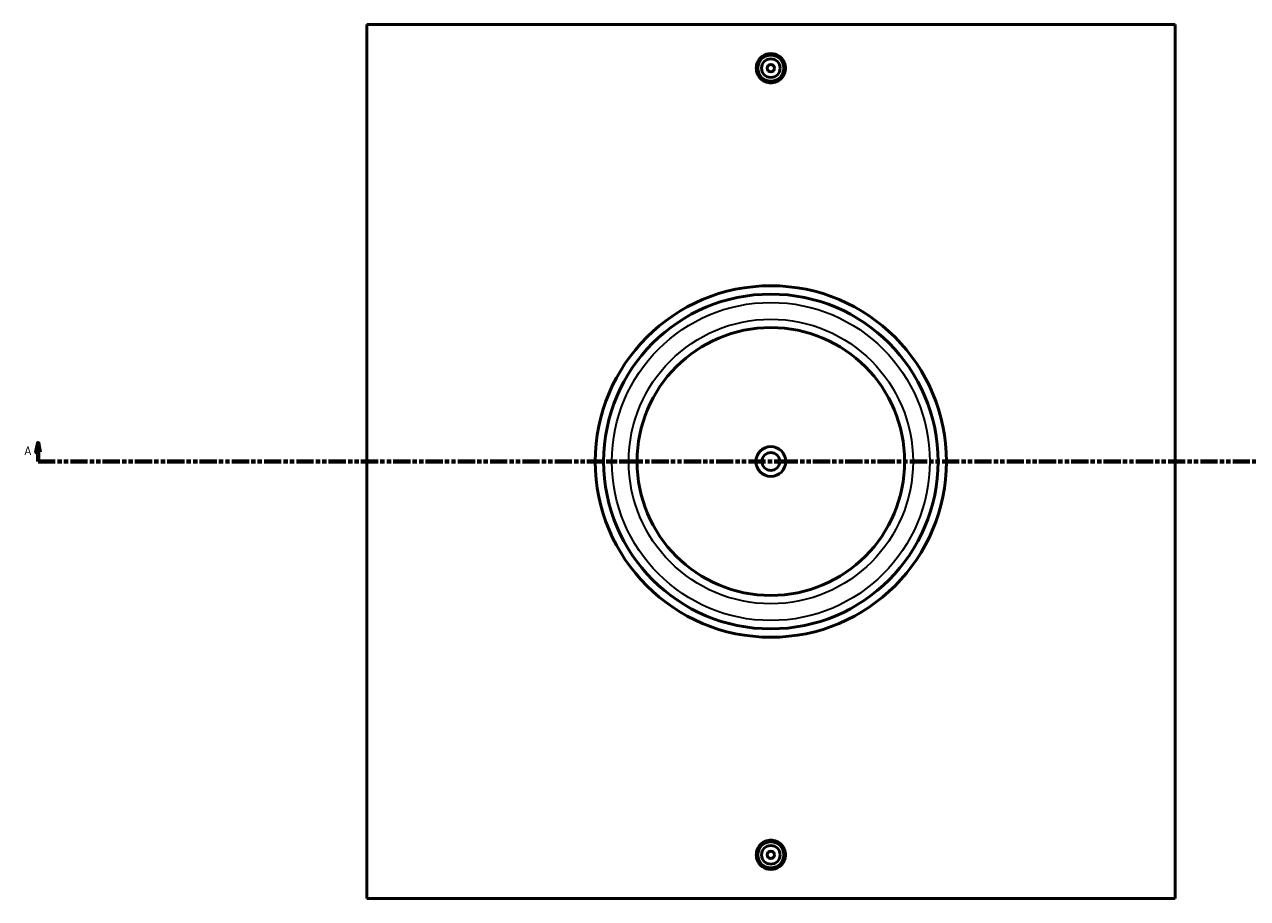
# Model space of a CAD drawing. Header units: millimetres. Extents: x -379 to 1743, y -430 to 2472.
# Tile 2 of 6: x 190 to 848, y 763 to 1233. Entities that reach past the tile are written whole.
import ezdxf

# ---------------------------------------------------------------- set-up
doc = ezdxf.new("R2010")
doc.units = ezdxf.units.MM
doc.linetypes.add('DOUBLE_DASH_CHAIN', pattern=[1.2403, 0.6614, -0.0827, 0.1654, -0.0827, 0.1654, -0.0827])
for name, color, linetype, lineweight in [('Section Line (ANSI)', 7, 'DOUBLE_DASH_CHAIN', 70), ('Visible (ANSI)', 7, 'Continuous', 50), ('Visible Narrow (ANSI)', 7, 'Continuous', 35)]:
    doc.layers.add(name, color=color, linetype=linetype, lineweight=lineweight)
doc.styles.add('Label Text (ANSI)', font='tahoma.ttf')

# ---------------------------------------------------------------- blocks, each defined once
blk = doc.blocks.new('2dTransSection0')
at = {"layer": 'Section Line (ANSI)', "linetype": 'Continuous'}
for p, q in [((197.17, 1008.35), (196.17, 1003.35)), ((197.17, 1003.35), (197.17, 1008.35)), ((198.17, 1003.35), (197.17, 1008.35)), ((1092.6, 1008.35), (1091.6, 1003.35)), ((1092.6, 1003.35), (1092.6, 1008.35)), ((1093.6, 1003.35), (1092.6, 1008.35)), ((196.17, 1003.35), (198.17, 1003.35)), ((197.17, 998.35), (197.17, 1003.35)), ((1091.6, 1003.35), (1093.6, 1003.35)), ((1092.6, 998.35), (1092.6, 1003.35)), ((197.17, 998.35), (206.44, 998.35)), ((1083.33, 998.35), (1092.6, 998.35))]:
    blk.add_line(p, q, dxfattribs=at)
at = {"layer": 'Section Line (ANSI)', "linetype": 'DOUBLE_DASH_CHAIN', "ltscale": 14.009244}
blk.add_line((197.17, 998.35), (1092.6, 998.35), dxfattribs=at)
at = {"layer": 'Section Line (ANSI)', "linetype": 'Continuous', "flags": 128}
for points in [[(198.17, 1003.35), (197.17, 1008.35), (196.17, 1003.35), (198.17, 1003.35)], [(1093.6, 1003.35), (1092.6, 1008.35), (1091.6, 1003.35), (1093.6, 1003.35)]]:
    blk.add_lwpolyline(points, dxfattribs=at)
at = {"layer": 'Section Line (ANSI)'}
for points in [[(198.17, 1003.35), (197.17, 1008.35), (196.17, 1003.35), (198.17, 1003.35)], [(1093.6, 1003.35), (1092.6, 1008.35), (1091.6, 1003.35), (1093.6, 1003.35)]]:
    blk.add_solid(points, dxfattribs=at)
at = {"layer": 'Section Line (ANSI)', "char_height": 4.57, "attachment_point": 7, "style": 'Label Text (ANSI)'}
for insert in [(189.81, 1001.85), (1096.07, 1001.85)]:
    blk.add_mtext('A', dxfattribs=dict(at, insert=insert))

msp = doc.modelspace()

# ---------------------------------------------------------------- linework, layer by layer
at = {"layer": 'Visible (ANSI)'}
for p, q in [((374.031, 763.348), (374.031, 1233.348)), ((809.031, 1233.348), (374.031, 1233.348)), ((809.031, 1233.348), (809.031, 763.348)), ((374.031, 763.348), (809.031, 763.348))]:
    msp.add_line(p, q, dxfattribs=at)
for centre, radius in [((591.531, 1209.848), 7), ((591.531, 1209.848), 5), ((591.531, 1209.848), 2), ((591.531, 998.348), 94.5), ((591.531, 998.348), 90), ((591.531, 998.348), 72), ((591.531, 998.348), 8), ((591.531, 998.348), 4.8), ((591.531, 786.848), 7), ((591.531, 786.848), 5), ((591.531, 786.848), 2)]:
    msp.add_circle(centre, radius, dxfattribs=at)
for points, knots in [([(599.377, 1209.848), (599.377, 1208.863), (599.18, 1207.813), (598.379, 1205.881), (597.774, 1204.999), (596.381, 1203.607), (595.499, 1203.004), (593.566, 1202.205), (592.516, 1202.008), (590.547, 1202.008), (589.496, 1202.205), (587.564, 1203.004), (586.681, 1203.607), (585.288, 1204.999), (584.684, 1205.881), (583.883, 1207.813), (583.686, 1208.863), (583.686, 1209.848), (583.686, 1210.833), (583.883, 1211.883), (584.684, 1213.815), (585.288, 1214.697), (586.681, 1216.089), (587.564, 1216.692), (589.496, 1217.491), (590.547, 1217.688), (592.516, 1217.688), (593.566, 1217.491), (595.499, 1216.692), (596.381, 1216.089), (597.774, 1214.697), (598.379, 1213.815), (599.18, 1211.883), (599.377, 1210.833), (599.377, 1209.848)], [2.3634648, 2.3634648, 2.3634648, 2.3634648, 2.6589227, 2.6589227, 2.9543806, 2.9543806, 3.2497889, 3.2497889, 3.5451972, 3.5451972, 3.8406055, 3.8406055, 4.1360138, 4.1360138, 4.4314717, 4.4314717, 4.7269296, 4.7269296, 4.7269296, 5.0223875, 5.0223875, 5.3178454, 5.3178454, 5.6132537, 5.6132537, 5.908662, 5.908662, 6.2040703, 6.2040703, 6.4994786, 6.4994786, 6.7949365, 6.7949365, 7.0903944, 7.0903944, 7.0903944, 7.0903944]), ([(599.377, 786.848), (599.377, 785.863), (599.18, 784.813), (598.379, 782.881), (597.774, 781.999), (596.381, 780.607), (595.499, 780.004), (593.566, 779.205), (592.516, 779.008), (590.547, 779.008), (589.496, 779.205), (587.564, 780.004), (586.681, 780.607), (585.288, 781.999), (584.684, 782.881), (583.883, 784.813), (583.686, 785.863), (583.686, 787.833), (583.883, 788.883), (584.684, 790.815), (585.288, 791.697), (586.681, 793.089), (587.564, 793.692), (589.496, 794.491), (590.547, 794.688), (592.516, 794.688), (593.566, 794.491), (595.499, 793.692), (596.381, 793.089), (597.774, 791.697), (598.379, 790.815), (599.18, 788.883), (599.377, 787.833), (599.377, 786.848)], [0, 0, 0, 0, 0.2954579, 0.2954579, 0.5909158, 0.5909158, 0.8863241, 0.8863241, 1.1817324, 1.1817324, 1.4771407, 1.4771407, 1.772549, 1.772549, 2.0680069, 2.0680069, 2.3634648, 2.3634648, 2.6589227, 2.6589227, 2.9543806, 2.9543806, 3.2497889, 3.2497889, 3.5451972, 3.5451972, 3.8406055, 3.8406055, 4.1360138, 4.1360138, 4.4314717, 4.4314717, 4.7269296, 4.7269296, 4.7269296, 4.7269296])]:
    msp.add_open_spline(points, degree=3, knots=knots, dxfattribs=at)
at = {"layer": 'Visible Narrow (ANSI)'}
for radius in [85.5, 76.5]:
    msp.add_circle((591.531, 998.348), radius, dxfattribs=at)

# ---------------------------------------------------------------- block references
at = {"layer": 'Section Line (ANSI)'}
msp.add_blockref('2dTransSection0', (0, 0), dxfattribs=at)

doc.saveas('drawing.dxf')
